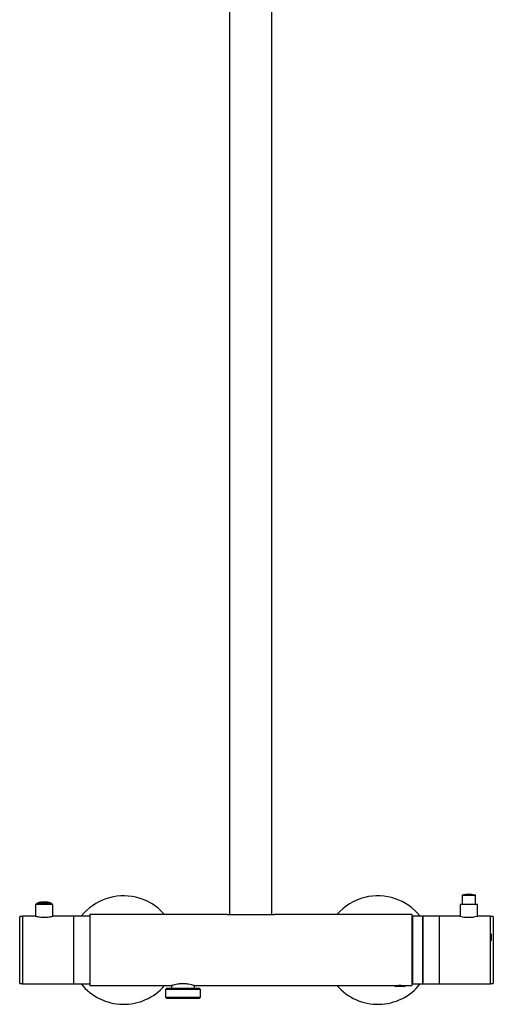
# Model space of a CAD drawing. Header units: millimetres. Extents: x 3904.23 to 3904.53, y 2650.71 to 2651.87.
# Tile 1 of 9: x 3904.25 to 3904.53, y 2650.71 to 2651.29. Entities that reach past the tile are written whole.
import ezdxf

# ---------------------------------------------------------------- set-up
doc = ezdxf.new("R2010")
doc.units = ezdxf.units.MM
doc.layers.add('SANINDUSA', color=3, linetype='Continuous')

msp = doc.modelspace()

# ---------------------------------------------------------------- linework, layer by layer
at = {"layer": 'SANINDUSA'}
for p, q in [((3904.37041, 2651.31706), (3904.37041, 2650.75981)), ((3904.39541, 2650.75981), (3904.39541, 2651.31706)), ((3904.26519, 2650.76647), (3904.25694, 2650.76647)), ((3904.50756, 2650.77105), (3904.50756, 2650.76571)), ((3904.50771, 2650.77124), (3904.51531, 2650.77124)), ((3904.51546, 2650.76571), (3904.51546, 2650.77105)), ((3904.25599, 2650.76571), (3904.25599, 2650.75881)), ((3904.26614, 2650.76571), (3904.25599, 2650.76571)), ((3904.26614, 2650.75879), (3904.26614, 2650.76571)), ((3904.50644, 2650.76571), (3904.50644, 2650.75879)), ((3904.51659, 2650.76571), (3904.50644, 2650.76571)), ((3904.51659, 2650.75881), (3904.51659, 2650.76571)), ((3904.24657, 2650.71918), (3904.24657, 2650.75843)), ((3904.24816, 2650.75853), (3904.24667, 2650.75853)), ((3904.25599, 2650.75881), (3904.24816, 2650.75881)), ((3904.24816, 2650.75881), (3904.24816, 2650.71881)), ((3904.27836, 2650.75881), (3904.26607, 2650.75881)), ((3904.28791, 2650.75881), (3904.27836, 2650.75881)), ((3904.27836, 2650.75881), (3904.27836, 2650.71881)), ((3904.36891, 2650.75981), (3904.28791, 2650.75981)), ((3904.28791, 2650.75981), (3904.28791, 2650.71781)), ((3904.36891, 2650.75981), (3904.39691, 2650.75981)), ((3904.47791, 2650.75981), (3904.39691, 2650.75981)), ((3904.47791, 2650.75981), (3904.47791, 2650.71781)), ((3904.48421, 2650.75881), (3904.47841, 2650.75881)), ((3904.47841, 2650.75881), (3904.47841, 2650.74644)), ((3904.48421, 2650.75881), (3904.48421, 2650.74644)), ((3904.48441, 2650.75674), (3904.48421, 2650.75703)), ((3904.49411, 2650.75881), (3904.48441, 2650.75881)), ((3904.48441, 2650.75881), (3904.48441, 2650.74644)), ((3904.49411, 2650.75881), (3904.49411, 2650.74644)), ((3904.49421, 2650.75688), (3904.49411, 2650.75688)), ((3904.5065, 2650.75881), (3904.49421, 2650.75881)), ((3904.49421, 2650.71881), (3904.49421, 2650.75881)), ((3904.52441, 2650.75881), (3904.51659, 2650.75881)), ((3904.52441, 2650.71881), (3904.52441, 2650.75881)), ((3904.5259, 2650.75853), (3904.52441, 2650.75853)), ((3904.526, 2650.75843), (3904.526, 2650.7463)), ((3904.47841, 2650.75381), (3904.47791, 2650.75381)), ((3904.48441, 2650.75317), (3904.48421, 2650.75353)), ((3904.47841, 2650.74644), (3904.47841, 2650.71881)), ((3904.48421, 2650.74644), (3904.48421, 2650.71881)), ((3904.48441, 2650.74571), (3904.48421, 2650.74571)), ((3904.48441, 2650.74644), (3904.48441, 2650.71881)), ((3904.49411, 2650.74644), (3904.49411, 2650.71881)), ((3904.525, 2650.74471), (3904.525, 2650.74791)), ((3904.526, 2650.7463), (3904.526, 2650.71918)), ((3904.48421, 2650.73191), (3904.48441, 2650.73191)), ((3904.47791, 2650.72381), (3904.47841, 2650.72381)), ((3904.48421, 2650.72408), (3904.48441, 2650.72444)), ((3904.48421, 2650.72058), (3904.48441, 2650.72087)), ((3904.49411, 2650.72073), (3904.49421, 2650.72073)), ((3904.24667, 2650.71908), (3904.24816, 2650.71908)), ((3904.24816, 2650.71881), (3904.27836, 2650.71881)), ((3904.27836, 2650.71881), (3904.28791, 2650.71881)), ((3904.28791, 2650.71781), (3904.33621, 2650.71781)), ((3904.33336, 2650.71631), (3904.33256, 2650.71551)), ((3904.33256, 2650.71551), (3904.33256, 2650.71111)), ((3904.34291, 2650.71551), (3904.33256, 2650.71551)), ((3904.33336, 2650.71631), (3904.34291, 2650.71631)), ((3904.33621, 2650.71781), (3904.33621, 2650.71631)), ((3904.34291, 2650.71631), (3904.35246, 2650.71631)), ((3904.35326, 2650.71551), (3904.34291, 2650.71551)), ((3904.34961, 2650.71781), (3904.46791, 2650.71781)), ((3904.34961, 2650.71631), (3904.34961, 2650.71781)), ((3904.35326, 2650.71551), (3904.35246, 2650.71631)), ((3904.35326, 2650.71111), (3904.35326, 2650.71551)), ((3904.46791, 2650.71781), (3904.46791, 2650.71754)), ((3904.46791, 2650.71754), (3904.46846, 2650.71722)), ((3904.47329, 2650.71754), (3904.46791, 2650.71754)), ((3904.47285, 2650.71722), (3904.46846, 2650.71722)), ((3904.47336, 2650.71722), (3904.47285, 2650.71722)), ((3904.47391, 2650.71754), (3904.47329, 2650.71754)), ((3904.47336, 2650.71722), (3904.47391, 2650.71754)), ((3904.47391, 2650.71781), (3904.47791, 2650.71781)), ((3904.47391, 2650.71754), (3904.47391, 2650.71781)), ((3904.47841, 2650.71881), (3904.48421, 2650.71881)), ((3904.48441, 2650.71881), (3904.49411, 2650.71881)), ((3904.49421, 2650.71881), (3904.52441, 2650.71881)), ((3904.52441, 2650.71908), (3904.5259, 2650.71908)), ((3904.33256, 2650.71111), (3904.33336, 2650.71031)), ((3904.33256, 2650.71111), (3904.34291, 2650.71111)), ((3904.34291, 2650.71031), (3904.33336, 2650.71031)), ((3904.34291, 2650.71111), (3904.35326, 2650.71111)), ((3904.35246, 2650.71031), (3904.34291, 2650.71031)), ((3904.35246, 2650.71031), (3904.35326, 2650.71111))]:
    msp.add_line(p, q, dxfattribs=at)
for centre, radius, start, end in [((3904.25721, 2650.76572), 0.0008, 110.10654, 181.24743), ((3904.26106, 2650.75521), 0.012, 69.89346, 110.10654), ((3904.26491, 2650.76572), 0.0008, 358.75257, 69.89346), ((3904.30791, 2650.73881), 0.032, 76.87073, 141.31781), ((3904.30791, 2650.73881), 0.032, 41.0145, 76.87073), ((3904.45791, 2650.73881), 0.032, 104.08762, 138.9855), ((3904.45791, 2650.73881), 0.032, 38.68219, 104.08762), ((3904.50776, 2650.77105), 0.0002, 103.86166, 180), ((3904.51151, 2650.75585), 0.01585, 90, 103.86166), ((3904.51151, 2650.75585), 0.01585, 76.13834, 90), ((3904.51526, 2650.77105), 0.0002, 0, 76.13834), ((3904.24667, 2650.75843), 0.0001, 90, 180), ((3904.51151, 2650.77846), 0.0203, 255.7168, 284.47717), ((3904.5259, 2650.75843), 0.0001, 0, 90), ((3904.24667, 2650.71918), 0.0001, 180, 270), ((3904.30791, 2650.73881), 0.032, 218.68219, 318.9855), ((3904.45791, 2650.73881), 0.032, 221.0145, 321.31781), ((3904.5259, 2650.71918), 0.0001, 270, 0)]:
    msp.add_arc(centre, radius, start, end, dxfattribs=at)
for major_axis, start_param, end_param in [((-0.01935, 0.01935), 4.996106, 5.026177), ((-0.01731, 0.01731), 5.006462, 5.040113), ((0.01935, 0.01935), 1.462717, 1.492788)]:
    msp.add_ellipse((3904.52673, 2650.73881), major_axis=major_axis, ratio=0.198443, start_param=start_param, end_param=end_param, dxfattribs=at)
for points, knots in [([(3904.25599, 2650.75881), (3904.25604, 2650.75879), (3904.25615, 2650.75876), (3904.25699, 2650.75857), (3904.25825, 2650.75834), (3904.25985, 2650.75816), (3904.26157, 2650.75813), (3904.26321, 2650.75825), (3904.26462, 2650.75846), (3904.26563, 2650.75868), (3904.26614, 2650.75881), (3904.26608, 2650.75879), (3904.26607, 2650.75879)], [0, 0, 0, 0, 0.105066, 0.210055, 0.317045, 0.425647, 0.531991, 0.635696, 0.740502, 0.848382, 0.95662, 1, 1, 1, 1]), ([(3904.34959, 2650.71783), (3904.34961, 2650.71782), (3904.34971, 2650.71779), (3904.34916, 2650.71797), (3904.34799, 2650.7183), (3904.34619, 2650.71869), (3904.34401, 2650.71893), (3904.34173, 2650.71893), (3904.33963, 2650.71868), (3904.33785, 2650.7183), (3904.33664, 2650.71796), (3904.33609, 2650.71778), (3904.3362, 2650.71782), (3904.33622, 2650.71782)], [0, 0, 0, 0, 0.029141, 0.131053, 0.234292, 0.342067, 0.451123, 0.555549, 0.656768, 0.761054, 0.869926, 0.977969, 1, 1, 1, 1]), ([(3904.46791, 2650.71781), (3904.46794, 2650.71781), (3904.46801, 2650.71782), (3904.46851, 2650.71789), (3904.46926, 2650.71796), (3904.47011, 2650.71801), (3904.47068, 2650.71802), (3904.47091, 2650.71802)], [0, 0, 0, 0, 0.20935, 0.421996, 0.636473, 0.85193, 1, 1, 1, 1]), ([(3904.47091, 2650.71802), (3904.47125, 2650.71802), (3904.47192, 2650.71801), (3904.47281, 2650.71794), (3904.47349, 2650.71786), (3904.47387, 2650.71781), (3904.47387, 2650.71781), (3904.47387, 2650.71781)], [0, 0, 0, 0, 0.213344, 0.426635, 0.641299, 0.856879, 1, 1, 1, 1])]:
    msp.add_open_spline(points, degree=3, knots=knots, dxfattribs=at)

doc.saveas('drawing.dxf')
